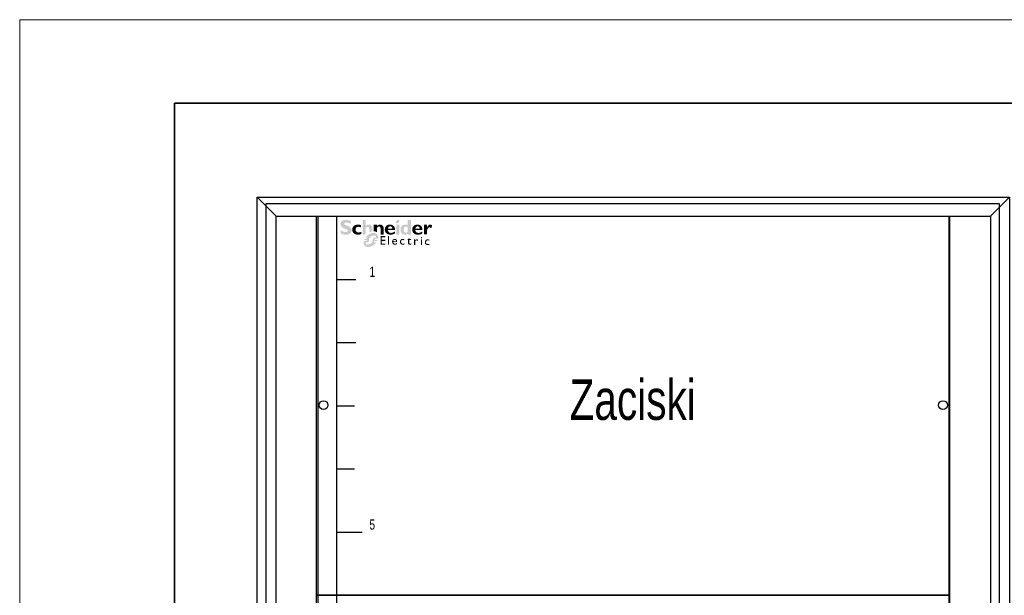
# Model space of a CAD drawing. Header units: millimetres. Extents: x 53896 to 55996, y -16755 to -13785.
# Tile 17 of 24: x 53896 to 54675, y -14240 to -13785. Entities that reach past the tile are written whole.
import ezdxf
from ezdxf.enums import TextEntityAlignment as Align

# ---------------------------------------------------------------- set-up
doc = ezdxf.new("R2010")
doc.units = ezdxf.units.MM
doc.header["$MEASUREMENT"] = 0
doc.layers.add('2DE_OBJ_Schneider-Logo', color=112, linetype='Continuous', lineweight=0)
doc.layers.add('_aparaty', color=2, linetype='Continuous', lineweight=35)
for name, color, linetype in [('_RAMKA', 2, 'Continuous'), ('LAYER1', 7, 'Continuous'), ('LAYER19', 7, 'Continuous'), ('LAYER21', 7, 'Continuous'), ('LAYER27', 7, 'Continuous'), ('LAYER3', 7, 'Continuous'), ('LAYER9', 7, 'Continuous')]:
    doc.layers.add(name, color=color, linetype=linetype)

# ---------------------------------------------------------------- blocks, each defined once
blk = doc.blocks.new('SYMBOLE_G')
at = {"layer": 'LAYER19', "color": 7}
for points in [[(15, -15), (48, -15), (48, -1665), (15, -1665)], [(548, -15), (580, -15), (580, -1665), (548, -1665)]]:
    blk.add_lwpolyline(points, close=True, dxfattribs=at)
at = {"layer": 'LAYER27', "color": 7}
blk.add_lwpolyline([(7, -5), (587, -5), (587, -1675), (7, -1675)], close=True, dxfattribs=at)
at = {"layer": 'LAYER3', "color": 7}
for p, q in [((15, -15), (0, 0)), ((580, -15), (595, 0)), ((63, -1665), (63, -15))]:
    blk.add_line(p, q, dxfattribs=at)
for points in [[(0, 0), (595, 0), (595, -1830), (0, -1830)], [(15, -15), (580, -15), (580, -1665), (15, -1665)], [(15, -15), (580, -15), (580, -1665), (15, -1665)]]:
    blk.add_lwpolyline(points, close=True, dxfattribs=at)
at = {"layer": 'LAYER9', "color": 7}
for p, q in [((63, -65), (78, -65)), ((63, -115), (78, -115)), ((63, -165), (77, -165)), ((63, -215), (77, -215)), ((63, -265), (83, -265)), ((63, -315), (78, -315))]:
    blk.add_line(p, q, dxfattribs=at)
at = {"layer": 'LAYER9', "color": 7, "width": 0.75}
for s, p in [('1', (91, -63)), ('5', (91, -263))]:
    blk.add_text(s, height=8, dxfattribs=at).set_placement(p, align=Align.CENTER)
blk = doc.blocks.new('__EDIGRA2__3600_G')
at = {"layer": 'LAYER19', "color": 7}
blk.add_lwpolyline([(0, 0), (500, 0), (500, -300), (0, -300)], close=True, dxfattribs=at)
for centre in [(5.5, -149.5), (495.5, -149.5)]:
    blk.add_circle(centre, 3.5, dxfattribs=at)
blk = doc.blocks.new('__EDIGRA2__3602_G')
at = {"layer": 'LAYER19', "color": 7}
blk.add_lwpolyline([(0, 0), (500, 0), (500, -50), (0, -50)], close=True, dxfattribs=at)
for centre in [(4.5, -25.5), (495.5, -25.5)]:
    blk.add_circle(centre, 3.5, dxfattribs=at)
blk = doc.blocks.new('Logo Schneider_2009')
for points in [[(1.62, 8.12), (1.87, 8.01), (2.17, 7.9), (2.51, 7.77), (2.73, 7.68), (2.98, 7.54), (3.16, 7.4), (3.26, 7.26), (3.3, 7.1), (3.29, 7.04), (3.24, 6.86), (3.13, 6.73), (2.95, 6.63), (2.72, 6.57), (2.41, 6.55), (2.37, 6.55), (2.18, 6.56), (1.97, 6.59), (1.76, 6.64), (1.55, 6.71), (1.32, 6.79), (1.09, 6.9), (0.85, 7.02), (0.61, 7.16), (0.36, 7.32), (0.36, 6.02), (0.45, 5.97), (0.69, 5.86), (0.93, 5.76), (1.16, 5.67), (1.4, 5.6), (1.63, 5.54), (1.86, 5.49), (2.08, 5.46), (2.31, 5.44), (2.53, 5.43), (2.63, 5.43), (2.89, 5.45), (3.15, 5.48), (3.38, 5.53), (3.61, 5.6), (3.82, 5.69), (4.02, 5.8), (4.2, 5.92), (4.3, 6), (4.47, 6.17), (4.6, 6.35), (4.71, 6.55), (4.79, 6.77), (4.83, 7.01), (4.85, 7.26), (4.84, 7.35), (4.82, 7.58), (4.76, 7.8), (4.68, 8.01), (4.56, 8.2), (4.42, 8.38), (4.25, 8.55), (4.04, 8.71), (3.98, 8.75), (3.84, 8.82), (3.67, 8.9), (3.45, 9), (3.2, 9.11), (2.9, 9.23), (2.57, 9.36), (2.35, 9.45), (2.1, 9.58), (1.91, 9.72), (1.8, 9.86), (1.77, 10.01), (1.77, 10.04), (1.82, 10.21), (1.93, 10.33), (2.11, 10.42), (2.36, 10.48), (2.67, 10.5), (2.7, 10.49), (2.88, 10.49), (3.07, 10.46), (3.28, 10.42), (3.51, 10.36), (3.75, 10.28), (4.01, 10.19), (4.28, 10.09), (4.57, 9.97), (4.57, 11.12), (4.4, 11.19), (4.16, 11.29), (3.91, 11.37), (3.67, 11.44), (3.44, 11.5), (3.2, 11.54), (2.97, 11.57), (2.75, 11.59), (2.53, 11.59), (2.44, 11.59), (2.17, 11.58), (1.91, 11.55), (1.67, 11.5), (1.45, 11.43), (1.24, 11.35), (1.05, 11.24), (0.87, 11.12), (0.83, 11.1), (0.65, 10.93), (0.5, 10.75), (0.39, 10.56), (0.3, 10.34), (0.25, 10.11), (0.24, 9.87), (0.24, 9.79), (0.26, 9.55), (0.32, 9.32), (0.4, 9.11), (0.51, 8.91), (0.65, 8.73), (0.82, 8.57), (1.02, 8.42), (1.09, 8.37), (1.22, 8.3), (1.4, 8.22)], [(8.85, 6.63), (8.6, 6.54), (8.33, 6.46), (8.09, 6.4), (7.89, 6.37), (7.71, 6.35), (7.69, 6.35), (7.44, 6.38), (7.21, 6.44), (7, 6.54), (6.83, 6.69), (6.68, 6.86), (6.58, 7.06), (6.51, 7.29), (6.49, 7.55), (6.51, 7.77), (6.55, 7.99), (6.63, 8.18), (6.73, 8.34), (6.87, 8.48), (7.04, 8.58), (7.25, 8.65), (7.48, 8.7), (7.75, 8.71), (7.86, 8.71), (8.1, 8.68), (8.33, 8.62), (8.56, 8.54), (8.79, 8.43), (8.79, 9.4), (8.62, 9.45), (8.38, 9.52), (8.13, 9.58), (7.9, 9.62), (7.66, 9.64), (7.44, 9.65), (7.28, 9.65), (7.03, 9.63), (6.79, 9.58), (6.56, 9.52), (6.34, 9.44), (6.14, 9.33), (5.95, 9.21), (5.77, 9.06), (5.73, 9.03), (5.57, 8.86), (5.43, 8.67), (5.32, 8.47), (5.23, 8.26), (5.17, 8.03), (5.13, 7.79), (5.12, 7.53), (5.12, 7.49), (5.14, 7.24), (5.18, 7), (5.25, 6.77), (5.34, 6.56), (5.46, 6.37), (5.6, 6.19), (5.77, 6.02), (5.89, 5.92), (6.07, 5.8), (6.27, 5.69), (6.48, 5.61), (6.71, 5.54), (6.95, 5.49), (7.2, 5.46), (7.47, 5.45), (7.65, 5.46), (7.87, 5.48), (8.1, 5.51), (8.34, 5.57), (8.59, 5.64), (8.85, 5.73)], [(12.28, 6.41), (12.16, 6.34), (12.16, 7.83), (12.14, 8.11), (12.08, 8.34), (11.98, 8.51), (11.84, 8.63), (11.65, 8.7), (11.51, 8.71), (11.33, 8.68), (11.14, 8.6), (10.96, 8.46), (10.77, 8.26), (10.65, 8.1), (10.65, 5.51), (9.38, 5.51), (9.38, 11.52), (10.65, 11.52), (10.65, 8.99), (10.67, 8.99), (10.84, 9.18), (11.03, 9.34), (11.22, 9.47), (11.43, 9.56), (11.65, 9.62), (11.87, 9.65), (11.95, 9.65), (12.21, 9.64), (12.45, 9.59), (12.66, 9.5), (12.86, 9.39), (12.97, 9.3), (13.12, 9.13), (13.24, 8.95), (13.34, 8.74), (13.4, 8.51), (13.43, 8.26), (13.43, 8.1), (13.43, 6.86), (13.26, 6.83), (13.14, 6.79), (13.01, 6.75), (12.89, 6.71), (12.77, 6.66), (12.64, 6.6), (12.52, 6.54), (12.4, 6.48)], [(14.3, 6.84), (14.15, 6.86), (14.04, 6.86), (14.04, 9.57), (15.32, 9.57), (15.32, 9), (15.5, 9.19), (15.69, 9.35), (15.89, 9.47), (16.1, 9.56), (16.32, 9.62), (16.55, 9.65), (16.63, 9.65), (16.89, 9.64), (17.13, 9.58), (17.34, 9.5), (17.54, 9.38), (17.61, 9.32), (17.77, 9.16), (17.9, 8.99), (18, 8.78), (18.07, 8.56), (18.11, 8.31), (18.12, 8.1), (18.12, 5.51), (16.85, 5.51), (16.85, 8), (16.82, 8.28), (16.76, 8.49), (16.64, 8.65), (16.49, 8.76), (16.28, 8.8), (16.2, 8.81), (16.02, 8.78), (15.84, 8.7), (15.66, 8.55), (15.48, 8.36), (15.32, 8.14), (15.32, 6.4), (15.28, 6.44), (15.18, 6.52), (15.07, 6.59), (14.96, 6.65), (14.84, 6.71), (14.71, 6.75), (14.58, 6.79), (14.44, 6.82)], [(36.55, 8.09), (36.69, 8.25), (36.84, 8.36), (37, 8.43), (37.16, 8.46), (37.24, 8.45), (37.44, 8.4), (37.67, 8.31), (37.93, 8.16), (38.28, 9.3), (38.07, 9.44), (37.83, 9.56), (37.62, 9.63), (37.44, 9.65), (37.41, 9.65), (37.23, 9.63), (37.06, 9.57), (36.89, 9.47), (36.73, 9.33), (36.57, 9.16), (36.42, 8.95), (36.28, 8.7), (36.14, 8.42), (36.12, 8.42), (36.12, 9.59), (34.85, 9.59), (34.85, 5.53), (36.12, 5.53), (36.12, 7.28), (36.14, 7.33), (36.27, 7.63), (36.41, 7.88)], [(17.35, 4.39), (18.84, 4.39), (18.84, 4.85), (16.85, 4.85), (16.85, 1.32), (18.88, 1.32), (18.88, 1.79), (17.35, 1.79), (17.35, 2.89), (18.79, 2.89), (18.79, 3.33), (17.35, 3.33)], [(20.41, 4.85), (19.96, 4.85), (19.96, 1.32), (20.41, 1.32)], [(29.47, 3.65), (28.74, 3.65), (28.74, 4.14), (27.88, 3.29), (27.88, 3.24), (28.27, 3.24), (28.27, 2.01), (28.28, 1.89), (28.31, 1.73), (28.36, 1.59), (28.45, 1.48), (28.55, 1.39), (28.69, 1.33), (28.85, 1.29), (29.03, 1.28), (29.09, 1.28), (29.25, 1.31), (29.42, 1.36), (29.59, 1.44), (29.59, 1.87), (29.55, 1.85), (29.38, 1.77), (29.22, 1.72), (29.06, 1.7), (28.98, 1.71), (28.84, 1.77), (28.76, 1.88), (28.74, 2.05), (28.74, 3.24), (29.47, 3.24)], [(26.21, 3.69), (26.05, 3.7), (25.97, 3.7), (25.79, 3.68), (25.62, 3.63), (25.47, 3.57), (25.34, 3.48), (25.22, 3.36), (25.15, 3.27), (25.06, 3.13), (25, 2.98), (24.95, 2.82), (24.92, 2.64), (24.91, 2.45), (24.92, 2.37), (24.94, 2.19), (24.98, 2.02), (25.04, 1.87), (25.13, 1.73), (25.24, 1.6), (25.29, 1.56), (25.42, 1.46), (25.57, 1.38), (25.72, 1.32), (25.9, 1.29), (26.08, 1.28), (26.1, 1.28), (26.29, 1.29), (26.46, 1.32), (26.62, 1.36), (26.77, 1.42), (26.77, 1.87), (26.65, 1.82), (26.48, 1.76), (26.31, 1.73), (26.16, 1.72), (25.99, 1.73), (25.83, 1.76), (25.69, 1.82), (25.58, 1.9), (25.49, 2.01), (25.43, 2.14), (25.39, 2.3), (25.38, 2.48), (25.38, 2.61), (25.42, 2.78), (25.48, 2.94), (25.57, 3.07), (25.61, 3.11), (25.75, 3.2), (25.9, 3.26), (26.08, 3.28), (26.09, 3.28), (26.24, 3.26), (26.39, 3.22), (26.56, 3.14), (26.73, 3.04), (26.73, 3.53), (26.72, 3.53), (26.54, 3.61), (26.37, 3.66)], [(32.08, 3.51), (31.94, 3.53), (31.87, 3.52), (31.75, 3.48), (31.63, 3.4), (31.51, 3.29), (31.38, 3.13), (31.26, 2.94), (31.26, 3.47), (30.8, 3.47), (30.8, 1.15), (31.26, 1.15), (31.26, 2.36), (31.26, 2.41), (31.29, 2.58), (31.34, 2.74), (31.43, 2.88), (31.52, 2.97), (31.66, 3.05), (31.82, 3.08), (31.94, 3.06), (32.09, 2.99), (32.25, 2.86), (32.49, 3.26), (32.39, 3.35), (32.23, 3.45)], [(35.5, 3.1), (35.42, 2.96), (35.35, 2.81), (35.31, 2.65), (35.28, 2.47), (35.27, 2.28), (35.27, 2.2), (35.29, 2.02), (35.33, 1.85), (35.4, 1.7), (35.48, 1.56), (35.59, 1.43), (35.64, 1.38), (35.78, 1.28), (35.92, 1.21), (36.08, 1.15), (36.25, 1.12), (36.44, 1.11), (36.45, 1.11), (36.64, 1.12), (36.82, 1.15), (36.98, 1.19), (37.13, 1.25), (37.13, 1.7), (37.01, 1.65), (36.83, 1.59), (36.67, 1.56), (36.52, 1.55), (36.34, 1.56), (36.18, 1.59), (36.05, 1.65), (35.93, 1.73), (35.85, 1.84), (35.78, 1.97), (35.75, 2.13), (35.73, 2.31), (35.74, 2.44), (35.78, 2.61), (35.84, 2.77), (35.93, 2.9), (35.97, 2.93), (36.1, 3.03), (36.26, 3.09), (36.44, 3.11), (36.44, 3.11), (36.59, 3.09), (36.75, 3.05), (36.91, 2.97), (37.08, 2.87), (37.08, 3.36), (37.08, 3.36), (36.9, 3.44), (36.73, 3.49), (36.57, 3.52), (36.41, 3.53), (36.33, 3.53), (36.14, 3.51), (35.98, 3.46), (35.83, 3.4), (35.7, 3.3), (35.58, 3.19)]]:
    blk.add_hatch(color=112).paths.add_polyline_path(points)
h = blk.add_hatch(color=112)
h.paths.add_polyline_path([(21.06, 9.64), (20.8, 9.65), (20.77, 9.65), (20.51, 9.64), (20.27, 9.6), (20.04, 9.55), (19.82, 9.47), (19.61, 9.36), (19.42, 9.23), (19.24, 9.08), (19.22, 9.06), (19.06, 8.89), (18.92, 8.7), (18.81, 8.49), (18.73, 8.28), (18.67, 8.05), (18.63, 7.81), (18.61, 7.56), (18.61, 7.53), (18.63, 7.28), (18.66, 7.03), (18.73, 6.81), (18.81, 6.59), (18.93, 6.4), (19.07, 6.21), (19.23, 6.04), (19.26, 6.02), (19.44, 5.88), (19.62, 5.76), (19.83, 5.66), (20.05, 5.58), (20.28, 5.52), (20.52, 5.48), (20.78, 5.45), (20.96, 5.45), (21.23, 5.46), (21.49, 5.48), (21.73, 5.53), (21.97, 5.58), (22.19, 5.66), (22.4, 5.75), (22.6, 5.86), (22.79, 5.98), (22.79, 6.77), (22.55, 6.61), (22.32, 6.48), (22.1, 6.38), (21.88, 6.29), (21.66, 6.24), (21.45, 6.21), (21.28, 6.2), (21.01, 6.21), (20.77, 6.25), (20.56, 6.32), (20.38, 6.43), (20.23, 6.55), (20.12, 6.71), (20.03, 6.89), (19.97, 7.11), (19.94, 7.34), (22.85, 7.34), (22.85, 7.61), (22.83, 7.86), (22.79, 8.1), (22.73, 8.32), (22.64, 8.53), (22.53, 8.73), (22.4, 8.91), (22.3, 9.02), (22.12, 9.19), (21.93, 9.33), (21.73, 9.44), (21.52, 9.53), (21.29, 9.6)])
h.paths.add_polyline_path([(21.08, 8.87), (21.28, 8.8), (21.45, 8.69), (21.58, 8.53), (21.67, 8.33), (21.72, 8.09), (21.73, 8), (19.97, 8), (20.01, 8.26), (20.09, 8.47), (20.2, 8.64), (20.36, 8.77), (20.55, 8.85), (20.81, 8.89)], flags=16)
h = blk.add_hatch(color=112)
h.paths.add_polyline_path([(23.78, 11.44), (23.57, 11.28), (23.57, 11.28), (23.4, 11.07), (23.29, 10.86), (23.26, 10.65), (23.27, 10.52), (23.35, 10.33), (23.51, 10.22), (23.75, 10.18), (23.77, 10.18), (23.98, 10.22), (24.19, 10.33), (24.4, 10.5), (24.57, 10.69), (24.67, 10.9), (24.71, 11.11), (24.7, 11.24), (24.62, 11.43), (24.46, 11.54), (24.22, 11.58), (24.21, 11.58), (23.99, 11.54)])
h.paths.add_polyline_path([(24.61, 9.57), (23.34, 9.57), (23.34, 5.51), (24.61, 5.51)])
h = blk.add_hatch(color=112)
h.paths.add_polyline_path([(28.16, 9.4), (27.93, 9.5), (27.69, 9.57), (27.46, 9.62), (27.22, 9.65), (27.1, 9.65), (26.85, 9.64), (26.61, 9.6), (26.38, 9.53), (26.17, 9.44), (25.97, 9.32), (25.79, 9.18), (25.69, 9.08), (25.55, 8.91), (25.42, 8.71), (25.32, 8.51), (25.24, 8.29), (25.19, 8.05), (25.15, 7.81), (25.14, 7.55), (25.15, 7.29), (25.19, 7.05), (25.25, 6.82), (25.33, 6.6), (25.43, 6.39), (25.56, 6.2), (25.69, 6.04), (25.86, 5.87), (26.05, 5.72), (26.25, 5.61), (26.46, 5.52), (26.69, 5.46), (26.93, 5.43), (27.04, 5.43), (27.29, 5.45), (27.52, 5.49), (27.74, 5.57), (27.95, 5.69), (28.15, 5.83), (28.16, 5.84), (28.16, 5.51), (29.44, 5.51), (29.44, 11.52), (28.16, 11.52)])
h.paths.add_polyline_path([(28.16, 8.58), (28.16, 6.63), (27.95, 6.47), (27.73, 6.36), (27.52, 6.3), (27.42, 6.3), (27.19, 6.31), (27, 6.37), (26.83, 6.46), (26.69, 6.59), (26.58, 6.76), (26.51, 6.96), (26.46, 7.2), (26.43, 7.52), (26.45, 7.81), (26.49, 8.06), (26.56, 8.28), (26.66, 8.45), (26.79, 8.59), (26.95, 8.7), (27.13, 8.77), (27.35, 8.8), (27.46, 8.81), (27.69, 8.78), (27.91, 8.71)], flags=16)
h = blk.add_hatch(color=112)
h.paths.add_polyline_path([(32.44, 9.64), (32.19, 9.65), (32.16, 9.65), (31.9, 9.64), (31.65, 9.6), (31.42, 9.55), (31.2, 9.47), (31, 9.36), (30.81, 9.23), (30.63, 9.08), (30.61, 9.06), (30.45, 8.89), (30.31, 8.7), (30.2, 8.49), (30.11, 8.28), (30.05, 8.05), (30.01, 7.81), (30, 7.56), (30, 7.53), (30.01, 7.28), (30.05, 7.03), (30.11, 6.81), (30.2, 6.59), (30.32, 6.4), (30.45, 6.21), (30.62, 6.04), (30.64, 6.02), (30.82, 5.88), (31.01, 5.76), (31.21, 5.66), (31.43, 5.58), (31.66, 5.52), (31.91, 5.48), (32.17, 5.45), (32.35, 5.45), (32.62, 5.46), (32.88, 5.48), (33.12, 5.53), (33.35, 5.58), (33.58, 5.66), (33.79, 5.75), (33.98, 5.86), (34.18, 5.98), (34.18, 6.77), (33.94, 6.61), (33.71, 6.48), (33.49, 6.38), (33.26, 6.29), (33.05, 6.24), (32.83, 6.21), (32.67, 6.2), (32.4, 6.21), (32.16, 6.25), (31.95, 6.32), (31.77, 6.43), (31.62, 6.55), (31.5, 6.71), (31.41, 6.89), (31.36, 7.11), (31.33, 7.34), (34.23, 7.34), (34.24, 7.61), (34.22, 7.86), (34.18, 8.1), (34.11, 8.32), (34.03, 8.53), (33.92, 8.73), (33.79, 8.91), (33.69, 9.02), (33.51, 9.19), (33.32, 9.33), (33.12, 9.44), (32.91, 9.53), (32.68, 9.6)])
h.paths.add_polyline_path([(32.47, 8.87), (32.67, 8.8), (32.84, 8.69), (32.96, 8.53), (33.05, 8.33), (33.11, 8.09), (33.12, 8), (31.35, 8), (31.39, 8.26), (31.47, 8.47), (31.59, 8.64), (31.74, 8.77), (31.93, 8.85), (32.19, 8.89)], flags=16)
h = blk.add_hatch(color=112)
h.paths.add_polyline_path([(11.79, 5.39), (11.67, 5.31), (11.55, 5.21), (11.44, 5.12), (11.32, 5.01), (11.21, 4.9), (11.19, 4.88), (11.09, 4.78), (10.99, 4.68), (10.89, 4.58), (10.8, 4.47), (10.72, 4.36), (10.63, 4.25), (11.4, 4.25), (11.23, 3.74), (10.31, 3.74), (10.26, 3.63), (10.19, 3.51), (10.14, 3.4), (10.09, 3.26), (11.16, 3.26), (10.99, 2.76), (9.93, 2.76), (9.9, 2.61), (9.88, 2.47), (9.86, 2.33), (9.85, 2.19), (9.85, 2.1), (9.86, 1.95), (9.87, 1.8), (9.89, 1.66), (9.92, 1.52), (9.96, 1.39), (10.01, 1.27), (10.07, 1.15), (10.14, 1.04), (10.22, 0.93), (10.3, 0.83), (10.34, 0.8), (10.43, 0.71), (10.53, 0.64), (10.64, 0.56), (10.75, 0.5), (10.87, 0.45), (11, 0.41), (11.13, 0.37), (11.27, 0.34), (11.42, 0.33), (11.57, 0.32), (11.68, 0.31), (11.81, 0.32), (11.94, 0.32), (12.06, 0.34), (12.19, 0.35), (12.32, 0.37), (12.44, 0.4), (12.57, 0.43), (12.69, 0.47), (12.82, 0.51), (12.94, 0.56), (13.06, 0.61), (13.18, 0.66), (13.31, 0.72), (13.43, 0.79), (13.55, 0.86), (13.67, 0.94), (13.79, 1.02), (13.91, 1.1), (14.02, 1.19), (14.14, 1.29), (14.26, 1.39), (14.37, 1.49), (14.47, 1.58), (14.57, 1.68), (14.67, 1.78), (14.77, 1.89), (14.86, 2), (14.95, 2.1), (15.04, 2.21), (15.11, 2.32), (14.12, 2.32), (14.27, 2.82), (15.42, 2.82), (15.48, 2.94), (15.54, 3.07), (15.6, 3.2), (15.63, 3.3), (14.38, 3.3), (14.44, 3.51), (14.52, 3.8), (15.78, 3.8), (15.79, 3.83), (15.81, 3.97), (15.83, 4.11), (15.84, 4.25), (15.85, 4.38), (15.85, 4.4), (15.84, 4.55), (15.83, 4.7), (15.8, 4.84), (15.77, 4.97), (15.73, 5.1), (15.68, 5.22), (15.61, 5.34), (15.54, 5.45), (15.46, 5.55), (15.37, 5.65), (15.28, 5.74), (15.18, 5.82), (15.07, 5.89), (14.96, 5.95), (14.84, 6.01), (14.71, 6.05), (14.58, 6.09), (14.44, 6.12), (14.3, 6.14), (14.15, 6.15), (14, 6.16), (13.89, 6.16), (13.76, 6.15), (13.64, 6.14), (13.51, 6.12), (13.38, 6.1), (13.25, 6.08), (13.13, 6.05), (13, 6.01), (12.88, 5.97), (12.76, 5.93), (12.63, 5.88), (12.51, 5.82), (12.39, 5.76), (12.27, 5.7), (12.15, 5.63), (12.03, 5.56), (11.91, 5.48)])
h.paths.add_polyline_path([(12.61, 4.51), (12.73, 4.62), (12.86, 4.71), (12.97, 4.79), (13.09, 4.85), (13.22, 4.9), (13.35, 4.93), (13.48, 4.96), (13.63, 4.98), (13.77, 4.98), (15.01, 4.98), (14.85, 4.25), (14.1, 4.25), (14, 4.23), (13.93, 4.14), (13.77, 3.51), (13.52, 2.59), (13.48, 2.46), (13.43, 2.34), (13.36, 2.22), (13.28, 2.12), (13.19, 2.01), (13.08, 1.92), (12.98, 1.84), (12.87, 1.76), (12.75, 1.69), (12.62, 1.64), (12.5, 1.59), (12.37, 1.55), (12.23, 1.52), (12.09, 1.5), (11.93, 1.49), (10.68, 1.49), (10.88, 2.29), (11.66, 2.29), (11.79, 2.33), (11.85, 2.38), (11.91, 2.47), (12.14, 3.51), (12.22, 3.83), (12.25, 3.93), (12.3, 4.06), (12.36, 4.18), (12.43, 4.29), (12.52, 4.41)], flags=16)
h = blk.add_hatch(color=112)
h.paths.add_polyline_path([(34.08, 4.39), (33.96, 4.43), (33.79, 4.38), (33.69, 4.3), (33.61, 4.17), (33.62, 4.02), (33.67, 3.95), (33.78, 3.9), (33.94, 3.97), (34.05, 4.04), (34.13, 4.17), (34.13, 4.32)])
h.paths.add_polyline_path([(34.1, 3.47), (33.65, 3.47), (33.65, 1.15), (34.1, 1.15)])
h = blk.add_hatch(color=112)
h.paths.add_polyline_path([(22.74, 3.7), (22.56, 3.69), (22.39, 3.65), (22.24, 3.59), (22.1, 3.5), (21.98, 3.39), (21.97, 3.38), (21.86, 3.25), (21.78, 3.11), (21.72, 2.96), (21.68, 2.79), (21.66, 2.61), (21.66, 2.52), (21.67, 2.34), (21.7, 2.17), (21.75, 2.01), (21.82, 1.86), (21.91, 1.71), (21.97, 1.65), (22.08, 1.52), (22.21, 1.43), (22.36, 1.35), (22.52, 1.31), (22.7, 1.28), (22.78, 1.28), (22.96, 1.29), (23.13, 1.31), (23.29, 1.36), (23.45, 1.42), (23.61, 1.5), (23.71, 1.56), (23.71, 2), (23.54, 1.9), (23.38, 1.82), (23.21, 1.76), (23.06, 1.73), (22.9, 1.72), (22.72, 1.73), (22.57, 1.77), (22.44, 1.84), (22.33, 1.93), (22.24, 2.05), (22.17, 2.2), (22.13, 2.37), (22.12, 2.42), (23.75, 2.42), (23.75, 2.63), (23.72, 2.82), (23.69, 2.99), (23.64, 3.14), (23.57, 3.28), (23.49, 3.39), (23.4, 3.49), (23.29, 3.57), (23.16, 3.63), (23.03, 3.67), (22.87, 3.7)])
h.paths.add_polyline_path([(22.75, 3.31), (22.92, 3.29), (23.06, 3.23), (23.16, 3.14), (23.23, 3.01), (23.28, 2.85), (23.29, 2.73), (22.12, 2.73), (22.17, 2.91), (22.24, 3.06), (22.34, 3.17), (22.46, 3.25), (22.61, 3.29)], flags=16)
blk = doc.blocks.new('Schneider Electric-logo')
at = {"color": 3, "xscale": 45.60207954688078, "yscale": 45.60207954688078, "zscale": 45.60207954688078}
blk.add_blockref('Logo Schneider_2009', (2560, 1257), dxfattribs=at)
blk = doc.blocks.new('SE_logo_enclosure')
at = {"xscale": 0.2, "yscale": 0.2, "zscale": 0.2}
blk.add_blockref('Schneider Electric-logo', (-516.3, -249.2), dxfattribs=at)

msp = doc.modelspace()

# ---------------------------------------------------------------- linework, layer by layer
at = {"layer": '_aparaty', "color": 7, "elevation": 0.01}
msp.add_lwpolyline([(54018.74, -16688.45), (54018.74, -13850.79), (55946.25, -13850.79), (55946.25, -16688.45)], close=True, dxfattribs=at)
at = {"layer": '_RAMKA', "color": 8, "lineweight": 9, "ltscale": 6, "elevation": 0.01}
msp.add_lwpolyline([(53896.25, -16754.62), (53896.25, -13784.62), (55996.25, -13784.62), (55996.25, -16754.62)], close=True, dxfattribs=at)

# ---------------------------------------------------------------- block references
at = {"layer": '2DE_OBJ_Schneider-Logo', "xscale": 0.20910248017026, "yscale": 0.20910248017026, "zscale": 0.20910248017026}
msp.add_blockref('SE_logo_enclosure', (54150.46, -13965.6), dxfattribs=at)
at = {"layer": 'LAYER1'}
for name, p in [('SYMBOLE_G', (54084.14, -13925.12)), ('__EDIGRA2__3600_G', (54131.14, -13940.12)), ('__EDIGRA2__3602_G', (54131.14, -14240.12))]:
    msp.add_blockref(name, p, dxfattribs=at)

# ---------------------------------------------------------------- texts
at = {"layer": 'LAYER21', "color": 7, "width": 0.75}
msp.add_text('Zaciski', height=32, dxfattribs=at).set_placement((54331.24, -14101.3))

doc.saveas('drawing.dxf')
